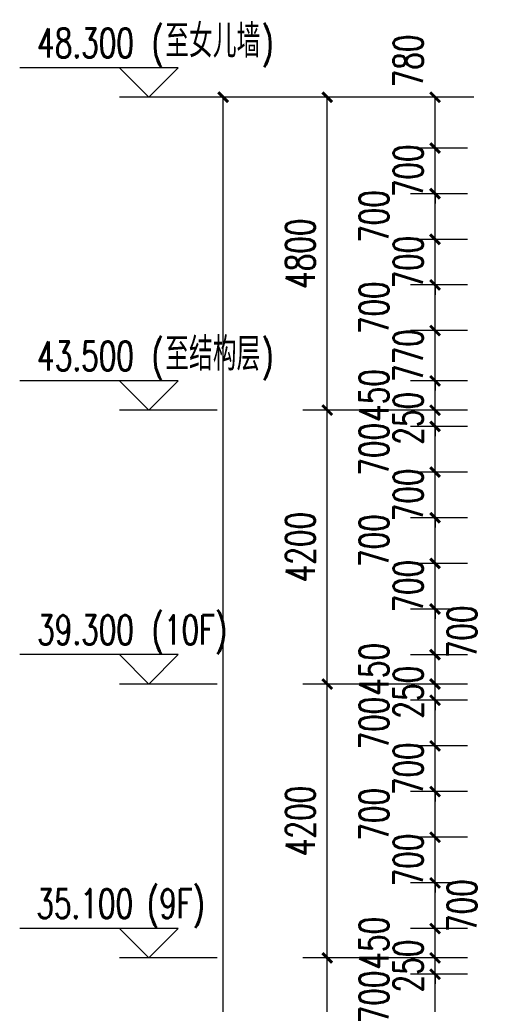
# Model space of a CAD drawing. Header units: millimetres. Extents: x 500457 to 783861, y -293374 to -162131.
# Tile 63 of 116: x 677945 to 685360, y -195963 to -180862. Entities that reach past the tile are written whole.
import ezdxf

# ---------------------------------------------------------------- set-up
doc = ezdxf.new("R2010")
doc.units = ezdxf.units.MM
doc.header["$LTSCALE"] = 1000
for name, color, linetype in [('DIM_ELEV', 3, 'Continuous'), ('PUB_DIM', 3, 'Continuous'), ('PUB_TEXT', 7, 'Continuous')]:
    doc.layers.add(name, color=color, linetype=linetype)
doc.styles.add('_TCH_DIM', font='SIMPLEX', dxfattribs={"bigfont": 'GBCBIG'})
doc.styles.add('_TCH_DIM_T3', font='SIMPLEX', dxfattribs={"width": 0.705882, "bigfont": 'GBCBIG'})
doc.dimstyles.new('_TCH_ARCH&&150', dxfattribs={"dimtxt": 446.25, "dimasz": 150, "dimexe": 375, "dimexo": 450, "dimgap": 189.375, "dimtad": 1, "dimdec": 0, "dimzin": 0, "dimdsep": 46, "dimtxsty": '_TCH_DIM_T3', "dimblk": 'ARCHTICK', "dimcen": 0.09, "dimclrt": 7, "dimazin": 2, "dimtfac": 1, "dimtdec": 0, "dimtix": 1, "dimtmove": 2, "dimatfit": 3, "dimfxl": 1, "dimtolj": 1, "dimtzin": 0, "dimarcsym": 0})

# ---------------------------------------------------------------- blocks, each defined once
blk = doc.blocks.new('_ArchTick')
at = {"color": 0, "linetype": 'ByBlock', "const_width": 0.3}
blk.add_lwpolyline([(-0.5, -0.5), (0.5, 0.5)], dxfattribs=at)
blk = doc.blocks.new('*D104')
at = {"layer": 'Defpoints', "color": 0, "transparency": 16777216}
for p in [(684314, -195501), (685262, -195501), (685262, -196201)]:
    blk.add_point(p, dxfattribs=at)
at = {"layer": 'PUB_DIM', "color": 0, "lineweight": -2, "transparency": 16777216}
for p, q in [((684812, -195501), (683939, -195501)), ((684314, -196201), (684314, -195501)), ((684812, -196201), (683939, -196201))]:
    blk.add_line(p, q, dxfattribs=at)
at = {"layer": 'PUB_DIM', "color": 0, "lineweight": -2, "transparency": 16777216, "xscale": 150, "yscale": 150, "zscale": 150}
for p, rotation in [((684314, -195501), 90), ((684314, -196201), 270)]:
    blk.add_blockref('_ArchTick', p, dxfattribs=dict(at, rotation=rotation))
at = {"layer": 'PUB_DIM', "color": 7, "transparency": 16777216, "insert": (683377, -195851), "char_height": 446.2, "attachment_point": 5, "rotation": 90, "style": '_TCH_DIM_T3'}
blk.add_mtext('\\A1;700', dxfattribs=at)
blk = doc.blocks.new('*D105')
at = {"layer": 'Defpoints', "color": 0, "transparency": 16777216}
for p in [(684314, -195251), (685262, -195251), (685262, -195501)]:
    blk.add_point(p, dxfattribs=at)
at = {"layer": 'PUB_DIM', "color": 0, "lineweight": -2, "transparency": 16777216}
for p, q in [((684314, -195251), (684314, -195101)), ((684812, -195251), (683939, -195251)), ((684314, -195501), (684314, -195251)), ((684812, -195501), (683939, -195501)), ((684314, -195501), (684314, -195651))]:
    blk.add_line(p, q, dxfattribs=at)
at = {"layer": 'PUB_DIM', "color": 0, "lineweight": -2, "transparency": 16777216, "xscale": 150, "yscale": 150, "zscale": 150}
for p, rotation in [((684314, -195251), 270), ((684314, -195501), 90)]:
    blk.add_blockref('_ArchTick', p, dxfattribs=dict(at, rotation=rotation))
at = {"layer": 'PUB_DIM', "color": 7, "transparency": 16777216, "insert": (683902, -195376), "char_height": 446.2, "attachment_point": 5, "rotation": 90, "style": '_TCH_DIM_T3'}
blk.add_mtext('\\A1;250', dxfattribs=at)
blk = doc.blocks.new('*D106')
at = {"layer": 'Defpoints', "color": 0, "transparency": 16777216}
for p in [(684314, -194801), (685262, -194801), (685262, -195251)]:
    blk.add_point(p, dxfattribs=at)
at = {"layer": 'PUB_DIM', "color": 0, "lineweight": -2, "transparency": 16777216}
for p, q in [((684812, -194801), (683939, -194801)), ((684314, -195251), (684314, -194801)), ((684812, -195251), (683939, -195251))]:
    blk.add_line(p, q, dxfattribs=at)
at = {"layer": 'PUB_DIM', "color": 0, "lineweight": -2, "transparency": 16777216, "xscale": 150, "yscale": 150, "zscale": 150}
for p, rotation in [((684314, -194801), 90), ((684314, -195251), 270)]:
    blk.add_blockref('_ArchTick', p, dxfattribs=dict(at, rotation=rotation))
at = {"layer": 'PUB_DIM', "color": 7, "transparency": 16777216, "insert": (683377, -195026), "char_height": 446.2, "attachment_point": 5, "rotation": 90, "style": '_TCH_DIM_T3'}
blk.add_mtext('\\A1;450', dxfattribs=at)
blk = doc.blocks.new('*D107')
at = {"layer": 'Defpoints', "color": 0, "transparency": 16777216}
for p in [(684314, -194101), (685262, -194101), (685262, -194801)]:
    blk.add_point(p, dxfattribs=at)
at = {"layer": 'PUB_DIM', "color": 0, "lineweight": -2, "transparency": 16777216}
for p, q in [((684812, -194101), (683939, -194101)), ((684314, -194801), (684314, -194101)), ((684812, -194801), (683939, -194801))]:
    blk.add_line(p, q, dxfattribs=at)
at = {"layer": 'PUB_DIM', "color": 0, "lineweight": -2, "transparency": 16777216, "xscale": 150, "yscale": 150, "zscale": 150}
for p, rotation in [((684314, -194101), 90), ((684314, -194801), 270)]:
    blk.add_blockref('_ArchTick', p, dxfattribs=dict(at, rotation=rotation))
at = {"layer": 'PUB_DIM', "color": 7, "transparency": 16777216, "insert": (684727, -194451), "char_height": 446.2, "attachment_point": 5, "rotation": 90, "style": '_TCH_DIM_T3'}
blk.add_mtext('\\A1;700', dxfattribs=at)
blk = doc.blocks.new('*D108')
at = {"layer": 'Defpoints', "color": 0, "transparency": 16777216}
for p in [(684314, -193401), (685262, -193401), (685262, -194101)]:
    blk.add_point(p, dxfattribs=at)
at = {"layer": 'PUB_DIM', "color": 0, "lineweight": -2, "transparency": 16777216}
for p, q in [((684314, -193401), (684314, -193251)), ((684812, -193401), (683939, -193401)), ((684314, -194101), (684314, -193401)), ((684812, -194101), (683939, -194101)), ((684314, -194101), (684314, -194251))]:
    blk.add_line(p, q, dxfattribs=at)
at = {"layer": 'PUB_DIM', "color": 0, "lineweight": -2, "transparency": 16777216, "xscale": 150, "yscale": 150, "zscale": 150}
for p, rotation in [((684314, -193401), 270), ((684314, -194101), 90)]:
    blk.add_blockref('_ArchTick', p, dxfattribs=dict(at, rotation=rotation))
at = {"layer": 'PUB_DIM', "color": 7, "transparency": 16777216, "insert": (683902, -193751), "char_height": 446.2, "attachment_point": 5, "rotation": 90, "style": '_TCH_DIM_T3'}
blk.add_mtext('\\A1;700', dxfattribs=at)
blk = doc.blocks.new('*D109')
at = {"layer": 'Defpoints', "color": 0, "transparency": 16777216}
for p in [(684314, -192701), (685262, -192701), (685262, -193401)]:
    blk.add_point(p, dxfattribs=at)
at = {"layer": 'PUB_DIM', "color": 0, "lineweight": -2, "transparency": 16777216}
for p, q in [((684812, -192701), (683939, -192701)), ((684314, -193401), (684314, -192701)), ((684812, -193401), (683939, -193401))]:
    blk.add_line(p, q, dxfattribs=at)
at = {"layer": 'PUB_DIM', "color": 0, "lineweight": -2, "transparency": 16777216, "xscale": 150, "yscale": 150, "zscale": 150}
for p, rotation in [((684314, -192701), 90), ((684314, -193401), 270)]:
    blk.add_blockref('_ArchTick', p, dxfattribs=dict(at, rotation=rotation))
at = {"layer": 'PUB_DIM', "color": 7, "transparency": 16777216, "insert": (683377, -193051), "char_height": 446.2, "attachment_point": 5, "rotation": 90, "style": '_TCH_DIM_T3'}
blk.add_mtext('\\A1;700', dxfattribs=at)
blk = doc.blocks.new('*D110')
at = {"layer": 'Defpoints', "color": 0, "transparency": 16777216}
for p in [(684314, -192001), (685262, -192001), (685262, -192701)]:
    blk.add_point(p, dxfattribs=at)
at = {"layer": 'PUB_DIM', "color": 0, "lineweight": -2, "transparency": 16777216}
for p, q in [((684314, -192001), (684314, -191851)), ((684812, -192001), (683939, -192001)), ((684314, -192701), (684314, -192001)), ((684812, -192701), (683939, -192701)), ((684314, -192701), (684314, -192851))]:
    blk.add_line(p, q, dxfattribs=at)
at = {"layer": 'PUB_DIM', "color": 0, "lineweight": -2, "transparency": 16777216, "xscale": 150, "yscale": 150, "zscale": 150}
for p, rotation in [((684314, -192001), 270), ((684314, -192701), 90)]:
    blk.add_blockref('_ArchTick', p, dxfattribs=dict(at, rotation=rotation))
at = {"layer": 'PUB_DIM', "color": 7, "transparency": 16777216, "insert": (683902, -192351), "char_height": 446.2, "attachment_point": 5, "rotation": 90, "style": '_TCH_DIM_T3'}
blk.add_mtext('\\A1;700', dxfattribs=at)
blk = doc.blocks.new('*D111')
at = {"layer": 'Defpoints', "color": 0, "transparency": 16777216}
for p in [(684314, -191301), (685262, -191301), (685262, -192001)]:
    blk.add_point(p, dxfattribs=at)
at = {"layer": 'PUB_DIM', "color": 0, "lineweight": -2, "transparency": 16777216}
for p, q in [((684812, -191301), (683939, -191301)), ((684314, -192001), (684314, -191301)), ((684812, -192001), (683939, -192001))]:
    blk.add_line(p, q, dxfattribs=at)
at = {"layer": 'PUB_DIM', "color": 0, "lineweight": -2, "transparency": 16777216, "xscale": 150, "yscale": 150, "zscale": 150}
for p, rotation in [((684314, -191301), 90), ((684314, -192001), 270)]:
    blk.add_blockref('_ArchTick', p, dxfattribs=dict(at, rotation=rotation))
at = {"layer": 'PUB_DIM', "color": 7, "transparency": 16777216, "insert": (683377, -191651), "char_height": 446.2, "attachment_point": 5, "rotation": 90, "style": '_TCH_DIM_T3'}
blk.add_mtext('\\A1;700', dxfattribs=at)
blk = doc.blocks.new('*D112')
at = {"layer": 'Defpoints', "color": 0, "transparency": 16777216}
for p in [(684314, -191051), (685262, -191051), (685262, -191301)]:
    blk.add_point(p, dxfattribs=at)
at = {"layer": 'PUB_DIM', "color": 0, "lineweight": -2, "transparency": 16777216}
for p, q in [((684314, -191051), (684314, -190901)), ((684812, -191051), (683939, -191051)), ((684314, -191301), (684314, -191051)), ((684812, -191301), (683939, -191301)), ((684314, -191301), (684314, -191451))]:
    blk.add_line(p, q, dxfattribs=at)
at = {"layer": 'PUB_DIM', "color": 0, "lineweight": -2, "transparency": 16777216, "xscale": 150, "yscale": 150, "zscale": 150}
for p, rotation in [((684314, -191051), 270), ((684314, -191301), 90)]:
    blk.add_blockref('_ArchTick', p, dxfattribs=dict(at, rotation=rotation))
at = {"layer": 'PUB_DIM', "color": 7, "transparency": 16777216, "insert": (683902, -191176), "char_height": 446.2, "attachment_point": 5, "rotation": 90, "style": '_TCH_DIM_T3'}
blk.add_mtext('\\A1;250', dxfattribs=at)
blk = doc.blocks.new('*D113')
at = {"layer": 'Defpoints', "color": 0, "transparency": 16777216}
for p in [(684314, -190601), (685262, -190601), (685262, -191051)]:
    blk.add_point(p, dxfattribs=at)
at = {"layer": 'PUB_DIM', "color": 0, "lineweight": -2, "transparency": 16777216}
for p, q in [((684812, -190601), (683939, -190601)), ((684314, -191051), (684314, -190601)), ((684812, -191051), (683939, -191051))]:
    blk.add_line(p, q, dxfattribs=at)
at = {"layer": 'PUB_DIM', "color": 0, "lineweight": -2, "transparency": 16777216, "xscale": 150, "yscale": 150, "zscale": 150}
for p, rotation in [((684314, -190601), 90), ((684314, -191051), 270)]:
    blk.add_blockref('_ArchTick', p, dxfattribs=dict(at, rotation=rotation))
at = {"layer": 'PUB_DIM', "color": 7, "transparency": 16777216, "insert": (683377, -190826), "char_height": 446.2, "attachment_point": 5, "rotation": 90, "style": '_TCH_DIM_T3'}
blk.add_mtext('\\A1;450', dxfattribs=at)
blk = doc.blocks.new('*D114')
at = {"layer": 'Defpoints', "color": 0, "transparency": 16777216}
for p in [(684314, -189901), (685262, -189901), (685262, -190601)]:
    blk.add_point(p, dxfattribs=at)
at = {"layer": 'PUB_DIM', "color": 0, "lineweight": -2, "transparency": 16777216}
for p, q in [((684812, -189901), (683939, -189901)), ((684314, -190601), (684314, -189901)), ((684812, -190601), (683939, -190601))]:
    blk.add_line(p, q, dxfattribs=at)
at = {"layer": 'PUB_DIM', "color": 0, "lineweight": -2, "transparency": 16777216, "xscale": 150, "yscale": 150, "zscale": 150}
for p, rotation in [((684314, -189901), 90), ((684314, -190601), 270)]:
    blk.add_blockref('_ArchTick', p, dxfattribs=dict(at, rotation=rotation))
at = {"layer": 'PUB_DIM', "color": 7, "transparency": 16777216, "insert": (684727, -190251), "char_height": 446.2, "attachment_point": 5, "rotation": 90, "style": '_TCH_DIM_T3'}
blk.add_mtext('\\A1;700', dxfattribs=at)
blk = doc.blocks.new('*D115')
at = {"layer": 'Defpoints', "color": 0, "transparency": 16777216}
for p in [(684314, -189201), (685262, -189201), (685262, -189901)]:
    blk.add_point(p, dxfattribs=at)
at = {"layer": 'PUB_DIM', "color": 0, "lineweight": -2, "transparency": 16777216}
for p, q in [((684314, -189201), (684314, -189051)), ((684812, -189201), (683939, -189201)), ((684314, -189901), (684314, -189201)), ((684812, -189901), (683939, -189901)), ((684314, -189901), (684314, -190051))]:
    blk.add_line(p, q, dxfattribs=at)
at = {"layer": 'PUB_DIM', "color": 0, "lineweight": -2, "transparency": 16777216, "xscale": 150, "yscale": 150, "zscale": 150}
for p, rotation in [((684314, -189201), 270), ((684314, -189901), 90)]:
    blk.add_blockref('_ArchTick', p, dxfattribs=dict(at, rotation=rotation))
at = {"layer": 'PUB_DIM', "color": 7, "transparency": 16777216, "insert": (683902, -189551), "char_height": 446.2, "attachment_point": 5, "rotation": 90, "style": '_TCH_DIM_T3'}
blk.add_mtext('\\A1;700', dxfattribs=at)
blk = doc.blocks.new('*D116')
at = {"layer": 'Defpoints', "color": 0, "transparency": 16777216}
for p in [(684314, -188501), (685262, -188501), (685262, -189201)]:
    blk.add_point(p, dxfattribs=at)
at = {"layer": 'PUB_DIM', "color": 0, "lineweight": -2, "transparency": 16777216}
for p, q in [((684812, -188501), (683939, -188501)), ((684314, -189201), (684314, -188501)), ((684812, -189201), (683939, -189201))]:
    blk.add_line(p, q, dxfattribs=at)
at = {"layer": 'PUB_DIM', "color": 0, "lineweight": -2, "transparency": 16777216, "xscale": 150, "yscale": 150, "zscale": 150}
for p, rotation in [((684314, -188501), 90), ((684314, -189201), 270)]:
    blk.add_blockref('_ArchTick', p, dxfattribs=dict(at, rotation=rotation))
at = {"layer": 'PUB_DIM', "color": 7, "transparency": 16777216, "insert": (683377, -188851), "char_height": 446.2, "attachment_point": 5, "rotation": 90, "style": '_TCH_DIM_T3'}
blk.add_mtext('\\A1;700', dxfattribs=at)
blk = doc.blocks.new('*D117')
at = {"layer": 'Defpoints', "color": 0, "transparency": 16777216}
for p in [(684314, -187801), (685262, -187801), (685262, -188501)]:
    blk.add_point(p, dxfattribs=at)
at = {"layer": 'PUB_DIM', "color": 0, "lineweight": -2, "transparency": 16777216}
for p, q in [((684314, -187801), (684314, -187651)), ((684812, -187801), (683939, -187801)), ((684314, -188501), (684314, -187801)), ((684812, -188501), (683939, -188501)), ((684314, -188501), (684314, -188651))]:
    blk.add_line(p, q, dxfattribs=at)
at = {"layer": 'PUB_DIM', "color": 0, "lineweight": -2, "transparency": 16777216, "xscale": 150, "yscale": 150, "zscale": 150}
for p, rotation in [((684314, -187801), 270), ((684314, -188501), 90)]:
    blk.add_blockref('_ArchTick', p, dxfattribs=dict(at, rotation=rotation))
at = {"layer": 'PUB_DIM', "color": 7, "transparency": 16777216, "insert": (683902, -188151), "char_height": 446.2, "attachment_point": 5, "rotation": 90, "style": '_TCH_DIM_T3'}
blk.add_mtext('\\A1;700', dxfattribs=at)
blk = doc.blocks.new('*D118')
at = {"layer": 'Defpoints', "color": 0, "transparency": 16777216}
for p in [(684314, -187101), (685262, -187101), (685262, -187801)]:
    blk.add_point(p, dxfattribs=at)
at = {"layer": 'PUB_DIM', "color": 0, "lineweight": -2, "transparency": 16777216}
for p, q in [((684812, -187101), (683939, -187101)), ((684314, -187801), (684314, -187101)), ((684812, -187801), (683939, -187801))]:
    blk.add_line(p, q, dxfattribs=at)
at = {"layer": 'PUB_DIM', "color": 0, "lineweight": -2, "transparency": 16777216, "xscale": 150, "yscale": 150, "zscale": 150}
for p, rotation in [((684314, -187101), 90), ((684314, -187801), 270)]:
    blk.add_blockref('_ArchTick', p, dxfattribs=dict(at, rotation=rotation))
at = {"layer": 'PUB_DIM', "color": 7, "transparency": 16777216, "insert": (683377, -187451), "char_height": 446.2, "attachment_point": 5, "rotation": 90, "style": '_TCH_DIM_T3'}
blk.add_mtext('\\A1;700', dxfattribs=at)
blk = doc.blocks.new('*D119')
at = {"layer": 'Defpoints', "color": 0, "transparency": 16777216}
for p in [(684314, -186851), (685262, -186851), (685262, -187101)]:
    blk.add_point(p, dxfattribs=at)
at = {"layer": 'PUB_DIM', "color": 0, "lineweight": -2, "transparency": 16777216}
for p, q in [((684314, -186851), (684314, -186701)), ((684812, -186851), (683939, -186851)), ((684314, -187101), (684314, -186851)), ((684812, -187101), (683939, -187101)), ((684314, -187101), (684314, -187251))]:
    blk.add_line(p, q, dxfattribs=at)
at = {"layer": 'PUB_DIM', "color": 0, "lineweight": -2, "transparency": 16777216, "xscale": 150, "yscale": 150, "zscale": 150}
for p, rotation in [((684314, -186851), 270), ((684314, -187101), 90)]:
    blk.add_blockref('_ArchTick', p, dxfattribs=dict(at, rotation=rotation))
at = {"layer": 'PUB_DIM', "color": 7, "transparency": 16777216, "insert": (683902, -186976), "char_height": 446.2, "attachment_point": 5, "rotation": 90, "style": '_TCH_DIM_T3'}
blk.add_mtext('\\A1;250', dxfattribs=at)
blk = doc.blocks.new('*D120')
at = {"layer": 'Defpoints', "color": 0, "transparency": 16777216}
for p in [(684314, -186401), (685262, -186401), (685262, -186851)]:
    blk.add_point(p, dxfattribs=at)
at = {"layer": 'PUB_DIM', "color": 0, "lineweight": -2, "transparency": 16777216}
for p, q in [((684812, -186401), (683939, -186401)), ((684314, -186851), (684314, -186401)), ((684812, -186851), (683939, -186851))]:
    blk.add_line(p, q, dxfattribs=at)
at = {"layer": 'PUB_DIM', "color": 0, "lineweight": -2, "transparency": 16777216, "xscale": 150, "yscale": 150, "zscale": 150}
for p, rotation in [((684314, -186401), 90), ((684314, -186851), 270)]:
    blk.add_blockref('_ArchTick', p, dxfattribs=dict(at, rotation=rotation))
at = {"layer": 'PUB_DIM', "color": 7, "transparency": 16777216, "insert": (683377, -186626), "char_height": 446.2, "attachment_point": 5, "rotation": 90, "style": '_TCH_DIM_T3'}
blk.add_mtext('\\A1;450', dxfattribs=at)
blk = doc.blocks.new('*D121')
at = {"layer": 'Defpoints', "color": 0, "transparency": 16777216}
for p in [(684314, -185631), (685262, -185631), (685262, -186401)]:
    blk.add_point(p, dxfattribs=at)
at = {"layer": 'PUB_DIM', "color": 0, "lineweight": -2, "transparency": 16777216}
for p, q in [((684314, -185631), (684314, -185481)), ((684812, -185631), (683939, -185631)), ((684314, -186401), (684314, -185631)), ((684812, -186401), (683939, -186401)), ((684314, -186401), (684314, -186551))]:
    blk.add_line(p, q, dxfattribs=at)
at = {"layer": 'PUB_DIM', "color": 0, "lineweight": -2, "transparency": 16777216, "xscale": 150, "yscale": 150, "zscale": 150}
for p, rotation in [((684314, -185631), 270), ((684314, -186401), 90)]:
    blk.add_blockref('_ArchTick', p, dxfattribs=dict(at, rotation=rotation))
at = {"layer": 'PUB_DIM', "color": 7, "transparency": 16777216, "insert": (683902, -186016), "char_height": 446.2, "attachment_point": 5, "rotation": 90, "style": '_TCH_DIM_T3'}
blk.add_mtext('\\A1;770', dxfattribs=at)
blk = doc.blocks.new('*D122')
at = {"layer": 'Defpoints', "color": 0, "transparency": 16777216}
for p in [(684314, -184931), (685262, -184931), (685262, -185631)]:
    blk.add_point(p, dxfattribs=at)
at = {"layer": 'PUB_DIM', "color": 0, "lineweight": -2, "transparency": 16777216}
for p, q in [((684812, -184931), (683939, -184931)), ((684314, -185631), (684314, -184931)), ((684812, -185631), (683939, -185631))]:
    blk.add_line(p, q, dxfattribs=at)
at = {"layer": 'PUB_DIM', "color": 0, "lineweight": -2, "transparency": 16777216, "xscale": 150, "yscale": 150, "zscale": 150}
for p, rotation in [((684314, -184931), 90), ((684314, -185631), 270)]:
    blk.add_blockref('_ArchTick', p, dxfattribs=dict(at, rotation=rotation))
at = {"layer": 'PUB_DIM', "color": 7, "transparency": 16777216, "insert": (683377, -185281), "char_height": 446.2, "attachment_point": 5, "rotation": 90, "style": '_TCH_DIM_T3'}
blk.add_mtext('\\A1;700', dxfattribs=at)
blk = doc.blocks.new('*D123')
at = {"layer": 'Defpoints', "color": 0, "transparency": 16777216}
for p in [(684314, -184231), (685262, -184231), (685262, -184931)]:
    blk.add_point(p, dxfattribs=at)
at = {"layer": 'PUB_DIM', "color": 0, "lineweight": -2, "transparency": 16777216}
for p, q in [((684314, -184231), (684314, -184081)), ((684812, -184231), (683939, -184231)), ((684314, -184931), (684314, -184231)), ((684812, -184931), (683939, -184931)), ((684314, -184931), (684314, -185081))]:
    blk.add_line(p, q, dxfattribs=at)
at = {"layer": 'PUB_DIM', "color": 0, "lineweight": -2, "transparency": 16777216, "xscale": 150, "yscale": 150, "zscale": 150}
for p, rotation in [((684314, -184231), 270), ((684314, -184931), 90)]:
    blk.add_blockref('_ArchTick', p, dxfattribs=dict(at, rotation=rotation))
at = {"layer": 'PUB_DIM', "color": 7, "transparency": 16777216, "insert": (683902, -184581), "char_height": 446.2, "attachment_point": 5, "rotation": 90, "style": '_TCH_DIM_T3'}
blk.add_mtext('\\A1;700', dxfattribs=at)
blk = doc.blocks.new('*D124')
at = {"layer": 'Defpoints', "color": 0, "transparency": 16777216}
for p in [(684314, -183531), (685262, -183531), (685262, -184231)]:
    blk.add_point(p, dxfattribs=at)
at = {"layer": 'PUB_DIM', "color": 0, "lineweight": -2, "transparency": 16777216}
for p, q in [((684812, -183531), (683939, -183531)), ((684314, -184231), (684314, -183531)), ((684812, -184231), (683939, -184231))]:
    blk.add_line(p, q, dxfattribs=at)
at = {"layer": 'PUB_DIM', "color": 0, "lineweight": -2, "transparency": 16777216, "xscale": 150, "yscale": 150, "zscale": 150}
for p, rotation in [((684314, -183531), 90), ((684314, -184231), 270)]:
    blk.add_blockref('_ArchTick', p, dxfattribs=dict(at, rotation=rotation))
at = {"layer": 'PUB_DIM', "color": 7, "transparency": 16777216, "insert": (683377, -183881), "char_height": 446.2, "attachment_point": 5, "rotation": 90, "style": '_TCH_DIM_T3'}
blk.add_mtext('\\A1;700', dxfattribs=at)
blk = doc.blocks.new('*D125')
at = {"layer": 'Defpoints', "color": 0, "transparency": 16777216}
for p in [(684314, -182831), (685262, -182831), (685262, -183531)]:
    blk.add_point(p, dxfattribs=at)
at = {"layer": 'PUB_DIM', "color": 0, "lineweight": -2, "transparency": 16777216}
for p, q in [((684314, -182831), (684314, -182681)), ((684812, -182831), (683939, -182831)), ((684314, -183531), (684314, -182831)), ((684812, -183531), (683939, -183531)), ((684314, -183531), (684314, -183681))]:
    blk.add_line(p, q, dxfattribs=at)
at = {"layer": 'PUB_DIM', "color": 0, "lineweight": -2, "transparency": 16777216, "xscale": 150, "yscale": 150, "zscale": 150}
for p, rotation in [((684314, -182831), 270), ((684314, -183531), 90)]:
    blk.add_blockref('_ArchTick', p, dxfattribs=dict(at, rotation=rotation))
at = {"layer": 'PUB_DIM', "color": 7, "transparency": 16777216, "insert": (683902, -183181), "char_height": 446.2, "attachment_point": 5, "rotation": 90, "style": '_TCH_DIM_T3'}
blk.add_mtext('\\A1;700', dxfattribs=at)
blk = doc.blocks.new('*D126')
at = {"layer": 'Defpoints', "color": 0, "transparency": 16777216}
for p in [(684314, -182051), (685262, -182051), (685262, -182831)]:
    blk.add_point(p, dxfattribs=at)
at = {"layer": 'PUB_DIM', "color": 0, "lineweight": -2, "transparency": 16777216}
for p, q in [((684812, -182051), (683939, -182051)), ((684314, -182831), (684314, -182051)), ((684812, -182831), (683939, -182831))]:
    blk.add_line(p, q, dxfattribs=at)
at = {"layer": 'PUB_DIM', "color": 0, "lineweight": -2, "transparency": 16777216, "xscale": 150, "yscale": 150, "zscale": 150}
for p, rotation in [((684314, -182051), 90), ((684314, -182831), 270)]:
    blk.add_blockref('_ArchTick', p, dxfattribs=dict(at, rotation=rotation))
at = {"layer": 'PUB_DIM', "color": 7, "transparency": 16777216, "insert": (683902, -181496), "char_height": 446.2, "attachment_point": 5, "rotation": 90, "style": '_TCH_DIM_T3'}
blk.add_mtext('\\A1;780', dxfattribs=at)
blk = doc.blocks.new('*D127')
at = {"layer": 'Defpoints', "color": 0, "transparency": 16777216}
for p in [(681065, -182051), (685360, -182051), (685360, -235951)]:
    blk.add_point(p, dxfattribs=at)
at = {"layer": 'PUB_DIM', "color": 0, "lineweight": -2, "transparency": 16777216}
for p, q in [((684910, -182051), (680690, -182051)), ((681065, -235951), (681065, -182051)), ((684910, -235951), (680690, -235951))]:
    blk.add_line(p, q, dxfattribs=at)
at = {"layer": 'PUB_DIM', "color": 0, "lineweight": -2, "transparency": 16777216, "xscale": 150, "yscale": 150, "zscale": 150}
for p, rotation in [((681065, -182051), 90), ((681065, -235951), 270)]:
    blk.add_blockref('_ArchTick', p, dxfattribs=dict(at, rotation=rotation))
at = {"layer": 'PUB_DIM', "color": 7, "transparency": 16777216, "insert": (680653, -209001), "char_height": 446.2, "attachment_point": 5, "rotation": 90, "style": '_TCH_DIM_T3'}
blk.add_mtext('\\A1;53900', dxfattribs=at)
blk = doc.blocks.new('*D137')
at = {"layer": 'Defpoints', "color": 0, "transparency": 16777216}
for p in [(682661, -195251), (684625, -195251), (684625, -199451)]:
    blk.add_point(p, dxfattribs=at)
at = {"layer": 'PUB_DIM', "color": 0, "lineweight": -2, "transparency": 16777216}
for p, q in [((684175, -195251), (682286, -195251)), ((682661, -199451), (682661, -195251)), ((684175, -199451), (682286, -199451))]:
    blk.add_line(p, q, dxfattribs=at)
at = {"layer": 'PUB_DIM', "color": 0, "lineweight": -2, "transparency": 16777216, "xscale": 150, "yscale": 150, "zscale": 150}
for p, rotation in [((682661, -195251), 90), ((682661, -199451), 270)]:
    blk.add_blockref('_ArchTick', p, dxfattribs=dict(at, rotation=rotation))
at = {"layer": 'PUB_DIM', "color": 7, "transparency": 16777216, "insert": (682249, -197351), "char_height": 446.2, "attachment_point": 5, "rotation": 90, "style": '_TCH_DIM_T3'}
blk.add_mtext('\\A1;4200', dxfattribs=at)
blk = doc.blocks.new('*D138')
at = {"layer": 'Defpoints', "color": 0, "transparency": 16777216}
for p in [(682661, -191051), (684625, -191051), (684625, -195251)]:
    blk.add_point(p, dxfattribs=at)
at = {"layer": 'PUB_DIM', "color": 0, "lineweight": -2, "transparency": 16777216}
for p, q in [((684175, -191051), (682286, -191051)), ((682661, -195251), (682661, -191051)), ((684175, -195251), (682286, -195251))]:
    blk.add_line(p, q, dxfattribs=at)
at = {"layer": 'PUB_DIM', "color": 0, "lineweight": -2, "transparency": 16777216, "xscale": 150, "yscale": 150, "zscale": 150}
for p, rotation in [((682661, -191051), 90), ((682661, -195251), 270)]:
    blk.add_blockref('_ArchTick', p, dxfattribs=dict(at, rotation=rotation))
at = {"layer": 'PUB_DIM', "color": 7, "transparency": 16777216, "insert": (682249, -193151), "char_height": 446.2, "attachment_point": 5, "rotation": 90, "style": '_TCH_DIM_T3'}
blk.add_mtext('\\A1;4200', dxfattribs=at)
blk = doc.blocks.new('*D139')
at = {"layer": 'Defpoints', "color": 0, "transparency": 16777216}
for p in [(682661, -186851), (684625, -186851), (684625, -191051)]:
    blk.add_point(p, dxfattribs=at)
at = {"layer": 'PUB_DIM', "color": 0, "lineweight": -2, "transparency": 16777216}
for p, q in [((684175, -186851), (682286, -186851)), ((682661, -191051), (682661, -186851)), ((684175, -191051), (682286, -191051))]:
    blk.add_line(p, q, dxfattribs=at)
at = {"layer": 'PUB_DIM', "color": 0, "lineweight": -2, "transparency": 16777216, "xscale": 150, "yscale": 150, "zscale": 150}
for p, rotation in [((682661, -186851), 90), ((682661, -191051), 270)]:
    blk.add_blockref('_ArchTick', p, dxfattribs=dict(at, rotation=rotation))
at = {"layer": 'PUB_DIM', "color": 7, "transparency": 16777216, "insert": (682249, -188951), "char_height": 446.2, "attachment_point": 5, "rotation": 90, "style": '_TCH_DIM_T3'}
blk.add_mtext('\\A1;4200', dxfattribs=at)
blk = doc.blocks.new('*D140')
at = {"layer": 'Defpoints', "color": 0, "transparency": 16777216}
for p in [(682661, -182051), (684625, -182051), (684625, -186851)]:
    blk.add_point(p, dxfattribs=at)
at = {"layer": 'PUB_DIM', "color": 0, "lineweight": -2, "transparency": 16777216}
for p, q in [((684175, -182051), (682286, -182051)), ((682661, -186851), (682661, -182051)), ((684175, -186851), (682286, -186851))]:
    blk.add_line(p, q, dxfattribs=at)
at = {"layer": 'PUB_DIM', "color": 0, "lineweight": -2, "transparency": 16777216, "xscale": 150, "yscale": 150, "zscale": 150}
for p, rotation in [((682661, -182051), 90), ((682661, -186851), 270)]:
    blk.add_blockref('_ArchTick', p, dxfattribs=dict(at, rotation=rotation))
at = {"layer": 'PUB_DIM', "color": 7, "transparency": 16777216, "insert": (682249, -184451), "char_height": 446.2, "attachment_point": 5, "rotation": 90, "style": '_TCH_DIM_T3'}
blk.add_mtext('\\A1;4800', dxfattribs=at)

msp = doc.modelspace()

# ---------------------------------------------------------------- linework, layer by layer
at = {"layer": 'DIM_ELEV'}
for p, q in [((680375.1, -181600.7), (677945.1, -181600.7)), ((679925.1, -182050.7), (679475.1, -181600.7)), ((679925.1, -182050.7), (680375.1, -181600.7)), ((680975.1, -182050.7), (679475.1, -182050.7)), ((680375.1, -186400.7), (677945.1, -186400.7)), ((679925.1, -186850.7), (679475.1, -186400.7)), ((679925.1, -186850.7), (680375.1, -186400.7)), ((680975.1, -186850.7), (679475.1, -186850.7)), ((680375.1, -190600.7), (677945.1, -190600.7)), ((679925.1, -191050.7), (679475.1, -190600.7)), ((679925.1, -191050.7), (680375.1, -190600.7)), ((680975.1, -191050.7), (679475.1, -191050.7)), ((680375.1, -194800.7), (677945.1, -194800.7)), ((679925.1, -195250.7), (679475.1, -194800.7)), ((679925.1, -195250.7), (680375.1, -194800.7)), ((680975.1, -195250.7), (679475.1, -195250.7))]:
    msp.add_line(p, q, dxfattribs=at)

# ---------------------------------------------------------------- texts
at = {"layer": 'PUB_TEXT', "style": '_TCH_DIM'}
for s, p in [('至女儿墙', (680177.1, -181443.2)), ('至结构层', (680177.1, -186243.2))]:
    msp.add_text(s, height=506.38, dxfattribs=at).set_placement(p)
at = {"layer": 'PUB_TEXT', "style": '_TCH_DIM', "width": 0.705882}
for s, height, p in [('48.300', 446.25, (678212.1, -181443.2)), ('(', 446.2, (679967.1, -181443.2)), (')', 446.2, (681651.5, -181443.2)), ('43.500', 446.25, (678212.1, -186243.2)), ('(', 446.2, (679967.1, -186243.2)), (')', 446.2, (681651.5, -186243.2)), ('(10F)', 446.25, (679967.1, -190443.2)), ('39.300', 446.25, (678212.1, -190443.2)), ('35.100', 446.25, (678200.1, -194643.2)), ('(9F)', 446.25, (679895.1, -194643.2))]:
    msp.add_text(s, height=height, dxfattribs=at).set_placement(p)

# ---------------------------------------------------------------- dimensions: what is measured, and where the dimension line sits
at = {"layer": 'PUB_DIM'}
for base, p1, p2, picture, middle in [((684314.1, -182050.7), (685261.9, -182830.7), (685261.9, -182050.7), '*D126', (683901.6, -181495.7)), ((684314.1, -183530.7), (685261.9, -184230.7), (685261.9, -183530.7), '*D124', (683376.6, -183880.7)), ((684314.1, -184930.7), (685261.9, -185630.7), (685261.9, -184930.7), '*D122', (683376.6, -185280.7)), ((684314.1, -186400.7), (685261.9, -186850.7), (685261.9, -186400.7), '*D120', (683376.6, -186625.7)), ((684314.1, -187100.7), (685261.9, -187800.7), (685261.9, -187100.7), '*D118', (683376.6, -187450.7)), ((684314.1, -188500.7), (685261.9, -189200.7), (685261.9, -188500.7), '*D116', (683376.6, -188850.7)), ((684314.1, -189900.7), (685261.9, -190600.7), (685261.9, -189900.7), '*D114', (684726.6, -190250.7)), ((684314.1, -190600.7), (685261.9, -191050.7), (685261.9, -190600.7), '*D113', (683376.6, -190825.7)), ((684314.1, -191300.7), (685261.9, -192000.7), (685261.9, -191300.7), '*D111', (683376.6, -191650.7)), ((684314.1, -192700.7), (685261.9, -193400.7), (685261.9, -192700.7), '*D109', (683376.6, -193050.7)), ((684314.1, -194100.7), (685261.9, -194800.7), (685261.9, -194100.7), '*D107', (684726.6, -194450.7)), ((684314.1, -194800.7), (685261.9, -195250.7), (685261.9, -194800.7), '*D106', (683376.6, -195025.7)), ((684314.1, -195500.7), (685261.9, -196200.7), (685261.9, -195500.7), '*D104', (683376.6, -195850.7))]:
    dim = msp.add_linear_dim(base=base, p1=p1, p2=p2, angle=90, dimstyle='_TCH_ARCH&&150', dxfattribs=at)
    dim.commit()
    dim.dimension.update_dxf_attribs({"geometry": picture, "text_midpoint": middle, "dimtype": 129})
for p1, p2, distance, picture, middle in [((685360.2, -235950.7), (685360.2, -182050.7), 4295.1, '*D127', (680652.6, -209000.7)), ((684624.9, -186850.7), (684624.9, -182050.7), 1963.5, '*D140', (682248.9, -184450.7)), ((685261.9, -183530.7), (685261.9, -182830.7), 947.8, '*D125', (683901.6, -183180.7)), ((685261.9, -184930.7), (685261.9, -184230.7), 947.8, '*D123', (683901.6, -184580.7)), ((685261.9, -186400.7), (685261.9, -185630.7), 947.8, '*D121', (683901.6, -186015.7)), ((685261.9, -187100.7), (685261.9, -186850.7), 947.8, '*D119', (683901.6, -186975.7)), ((684624.9, -191050.7), (684624.9, -186850.7), 1963.5, '*D139', (682248.9, -188950.7)), ((685261.9, -188500.7), (685261.9, -187800.7), 947.8, '*D117', (683901.6, -188150.7)), ((685261.9, -189900.7), (685261.9, -189200.7), 947.8, '*D115', (683901.6, -189550.7)), ((685261.9, -191300.7), (685261.9, -191050.7), 947.8, '*D112', (683901.6, -191175.7)), ((684624.9, -195250.7), (684624.9, -191050.7), 1963.5, '*D138', (682248.9, -193150.7)), ((685261.9, -192700.7), (685261.9, -192000.7), 947.8, '*D110', (683901.6, -192350.7)), ((685261.9, -194100.7), (685261.9, -193400.7), 947.8, '*D108', (683901.6, -193750.7)), ((685261.9, -195500.7), (685261.9, -195250.7), 947.8, '*D105', (683901.6, -195375.7)), ((684624.9, -199450.7), (684624.9, -195250.7), 1963.5, '*D137', (682248.9, -197350.7))]:
    dim = msp.add_aligned_dim(p1=p1, p2=p2, distance=distance, dimstyle='_TCH_ARCH&&150', dxfattribs=at)
    dim.commit()
    dim.dimension.update_dxf_attribs({"geometry": picture, "text_midpoint": middle})

doc.saveas('drawing.dxf')
